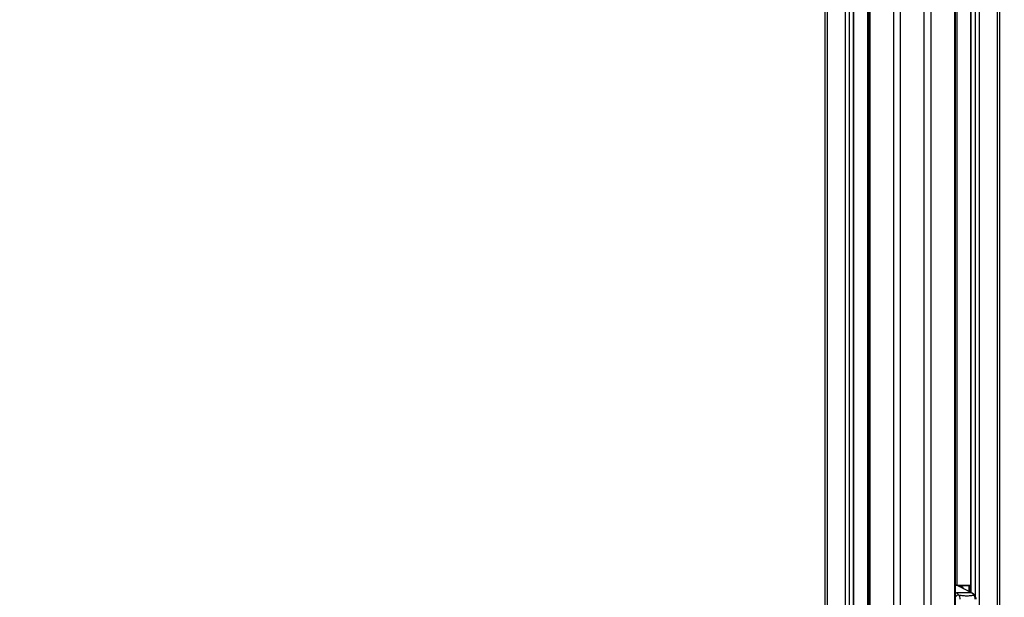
# Model space of a CAD drawing. Header units: millimetres. Extents: x 20 to 22981, y 40 to 19992.
# Tile 19 of 153: x 5284 to 6933, y 2760 to 3727. Entities that reach past the tile are written whole.
import ezdxf

# ---------------------------------------------------------------- set-up
doc = ezdxf.new("R2010")
doc.units = ezdxf.units.MM
doc.header["$LTSCALE"] = 2
doc.layers.add('COMPONENT_GEOMETRY', color=7, linetype='Continuous')
doc.styles.add('SLDTEXTSTYLE0', font='TXT', dxfattribs={"width": 0.75})
doc.dimstyles.new('SLDDIMSTYLE1', dxfattribs={"dimtxt": 100, "dimasz": 6.604, "dimexe": 0, "dimexo": 0.0625, "dimgap": 25, "dimtad": 0, "dimtih": 1, "dimtoh": 1, "dimdec": 1, "dimrnd": 1e-09, "dimzin": 12, "dimdsep": 46, "dimtxsty": 'SLDTEXTSTYLE0', "dimsah": 1, "dimcen": 0.09, "dimadec": 0, "dimazin": 3, "dimtfac": 1, "dimtdec": 1, "dimtofl": 0, "dimtmove": 0, "dimatfit": 3, "dimfxl": 1, "dimfrac": 2, "dimtolj": 1, "dimtzin": 12, "dimarcsym": 0})

# ---------------------------------------------------------------- blocks, each defined once
blk = doc.blocks.new('_D_4')
at = {"layer": 'COMPONENT_GEOMETRY', "color": 7}
for p, q in [((6756.8, 7959.5), (789.1, 7959.5)), ((795.5, 7959.5), (795.5, 5203.3)), ((595.4, 5183), (564.9, 5183)), ((564.9, 5183), (564.9, 5024.3)), ((995.5, 5183), (1026, 5183)), ((1026, 5183), (1026, 5024.3)), ((564.9, 5024.3), (595.4, 5024.3)), ((1026, 5024.3), (995.5, 5024.3)), ((795.5, 2118.5), (795.5, 4874.7)), ((6931, 2118.5), (789.1, 2118.5))]:
    blk.add_line(p, q, dxfattribs=at)
for points in [[(795.5, 7959.5), (794.5, 7952.9), (796.5, 7952.9)], [(795.5, 2118.5), (796.5, 2125.1), (794.5, 2125.1)]]:
    blk.add_solid(points, dxfattribs=at)
at = {"layer": 'COMPONENT_GEOMETRY', "color": 7, "char_height": 100, "attachment_point": 1, "style": 'SLDTEXTSTYLE0'}
for s, insert in [('9\'6.98"', (595.4, 5153.2)), ('2920.5mm', (467.3, 5003.6))]:
    blk.add_mtext(s, dxfattribs=dict(at, insert=insert))

msp = doc.modelspace()

# ---------------------------------------------------------------- linework, layer by layer
at = {"color": 8, "linetype": 'Continuous', "lineweight": 25}
for p, q in [((6748.24, 2191.49), (6748.24, 7939.49)), ((6759.31, 7939.49), (6759.31, 2191.49)), ((6799.26, 2191.49), (6799.26, 7939.49)), ((6810.34, 7939.49), (6810.34, 2191.49)), ((6704.86, 2191.49), (6704.86, 5790.35)), ((6708.14, 5799.24), (6708.14, 2191.49)), ((6850.44, 2191.49), (6850.44, 5799.24)), ((6853.72, 5790.35), (6853.72, 2780.48)), ((6636.74, 5785.38), (6636.74, 2191.49)), ((6667.23, 2191.49), (6667.23, 5781.02)), ((6673.4, 5781.02), (6673.4, 2191.49)), ((6681.18, 2191.49), (6681.18, 5781.02)), ((6877.4, 5781.02), (6877.4, 2768.25)), ((6885.18, 2761.31), (6885.18, 5781.02)), ((6891.35, 5781.02), (6891.35, 2192.39)), ((6921.84, 2192.28), (6921.84, 5785.38)), ((6854.86, 2779.53), (6851.82, 2779.53)), ((6853.46, 2780.12), (6875.56, 2779.33)), ((6876.97, 2779.6), (6853.5, 2780.49)), ((6853.52, 2780.49), (6853.5, 2780.49)), ((6874.85, 2778.33), (6859.06, 2778.9)), ((6874.85, 2769.56), (6874.85, 2778.33)), ((6875.56, 2779.33), (6876.97, 2779.33)), ((6876.24, 2778.33), (6876.24, 2768.84)), ((6876.97, 2778.33), (6876.24, 2778.33)), ((6851.82, 2768), (6853.16, 2767.32))]:
    msp.add_line(p, q, dxfattribs=at)
at = {"color": 7, "linetype": 'Continuous', "lineweight": 25}
for p, q in [((6706.75, 5796.17), (6706.75, 2191.49)), ((6851.82, 2191.49), (6851.82, 5796.17)), ((6633.39, 2191.49), (6633.39, 5786.52)), ((6681.61, 2191.49), (6681.61, 5781.02)), ((6876.97, 5781.02), (6876.97, 2768.46)), ((6925.18, 5786.51), (6925.18, 2191.49)), ((6851.82, 2780.49), (6853.43, 2780.49)), ((6853.43, 2780.49), (6853.43, 2780.49)), ((6876.97, 2779.6), (6853.52, 2780.49)), ((6855.93, 2779.28), (6854.43, 2779.92)), ((6878.61, 2767.32), (6854.86, 2779.53)), ((6856.98, 2778.74), (6855.93, 2779.28)), ((6857.85, 2778.99), (6856.49, 2778.99)), ((6879.69, 2767.07), (6860.46, 2776.95)), ((6876.24, 2778.33), (6874.85, 2778.33)), ((6878.61, 2767.32), (6853.16, 2767.32))]:
    msp.add_line(p, q, dxfattribs=at)
at = {"color": 8, "linetype": 'Continuous', "lineweight": 25, "flags": 128}
for points in [[(6851.82, 2767.01), (6852.44, 2767.23), (6853.16, 2767.32)], [(6878.61, 2767.32), (6879.28, 2767.23), (6879.69, 2767.07)]]:
    msp.add_lwpolyline(points, dxfattribs=at)
at = {"color": 7, "linetype": 'Continuous', "lineweight": 25}
for centre, radius, start, end in [((6850.72, 2771.51), 9.02, 62.73981, 71.11363), ((6857.37, 2769.26), 9.74, 30.67284, 87.20183), ((6875.75, 2778.44), 0.909, 102.39089, 187.08033), ((6875.35, 2778.45), 0.903, 352.3232, 76.7975), ((6847.66, 2757.06), 11.64, 35.05826, 61.79864), ((6873.11, 2757.06), 11.64, 35.05826, 61.79864)]:
    msp.add_arc(centre, radius, start, end, dxfattribs=at)
at = {"color": 8, "linetype": 'Continuous', "lineweight": 25}
for centre, radius, start, end in [((6853.65, 2777.62), 2.42, 71.21368, 90.17435), ((6854.88, 2777.19), 2.34, 63.11911, 90.54087), ((6857.89, 2755.82), 7.96, 95.1273, 139.71754), ((6882.83, 2761.97), 1.79, 39.13605, 96.20977)]:
    msp.add_arc(centre, radius, start, end, dxfattribs=at)
at = {"color": 7, "linetype": 'Continuous', "lineweight": 25}
msp.add_ellipse((6851.33, 2780.49), major_axis=(3, -0.06), ratio=0.0185099, start_param=0.7595611, end_param=0.7934561, dxfattribs=at)
for points, knots in [([(6853.64, 2780.05), (6853.21, 2780.18), (6852.63, 2780.37), (6851.98, 2780.4), (6851.82, 2780.41)], [0, 0, 0, 0, 0.7558056, 1, 1, 1, 1]), ([(6854.41, 2779.87), (6853.8, 2780.09), (6852.96, 2780.38), (6852.06, 2780.39), (6851.82, 2780.4)], [0, 0, 0, 0, 0.7334685, 1, 1, 1, 1]), ([(6853.52, 2780.49), (6853.52, 2780.49), (6853.49, 2780.49), (6853.47, 2780.49), (6853.45, 2780.49)], [0, 0, 0, 0, 0.2500337, 1, 1, 1, 1]), ([(6860.45, 2776.93), (6860.03, 2777.15), (6859.29, 2777.53), (6858.28, 2777.94), (6857.44, 2778.42), (6857.17, 2778.6), (6856.98, 2778.73)], [0, 0, 0, 0, 0.2579641, 0.4557188, 0.6035397, 1, 1, 1, 1]), ([(6857.18, 2763.75), (6857.28, 2763.6), (6857.92, 2762.65), (6858.92, 2760.35), (6859.08, 2757.9), (6859.16, 2756.57)], [0, 0, 0, 0, 0.0809636, 0.5029455, 1, 1, 1, 1]), ([(6857.18, 2763.75), (6859.62, 2763.41), (6864.51, 2762.73), (6871.89, 2762.41), (6877.93, 2762.9), (6881.48, 2763.54), (6882.64, 2763.75)], [0, 0, 0, 0, 0.2612514, 0.5245178, 0.8454398, 1, 1, 1, 1]), ([(6884.22, 2763.1), (6883.85, 2763.57), (6882.86, 2764.83), (6881.31, 2766.16), (6880.08, 2766.85), (6879.69, 2767.07)], [0, 0, 0, 0, 0.2892583, 0.7759656, 1, 1, 1, 1]), ([(6884.94, 2756.57), (6884.81, 2757.9), (6884.57, 2760.35), (6883.44, 2762.65), (6882.75, 2763.6), (6882.64, 2763.75)], [0, 0, 0, 0, 0.4970545, 0.9190364, 1, 1, 1, 1]), ([(6886.22, 2756.57), (6886.23, 2756.76), (6886.26, 2757.79), (6885.9, 2759.69), (6885.19, 2761.73), (6884.42, 2762.74), (6884.17, 2763.06)], [0, 0, 0, 0, 0.0787079, 0.4410404, 0.8207883, 1, 1, 1, 1])]:
    msp.add_open_spline(points, degree=3, knots=knots, dxfattribs=at)

# ---------------------------------------------------------------- dimensions: what is measured, and where the dimension line sits
at = {"layer": 'COMPONENT_GEOMETRY', "color": 7}
dim = msp.add_linear_dim(base=(795.47, 7959.49), p1=(6933.49, 2118.49), p2=(6759.31, 7959.49), angle=90, dimstyle='SLDDIMSTYLE1', dxfattribs=at)
dim.commit()
dim.dimension.update_dxf_attribs({"geometry": '_D_4', "text_midpoint": (795.47, 5038.99), "dimtype": 160})

doc.saveas('drawing.dxf')
